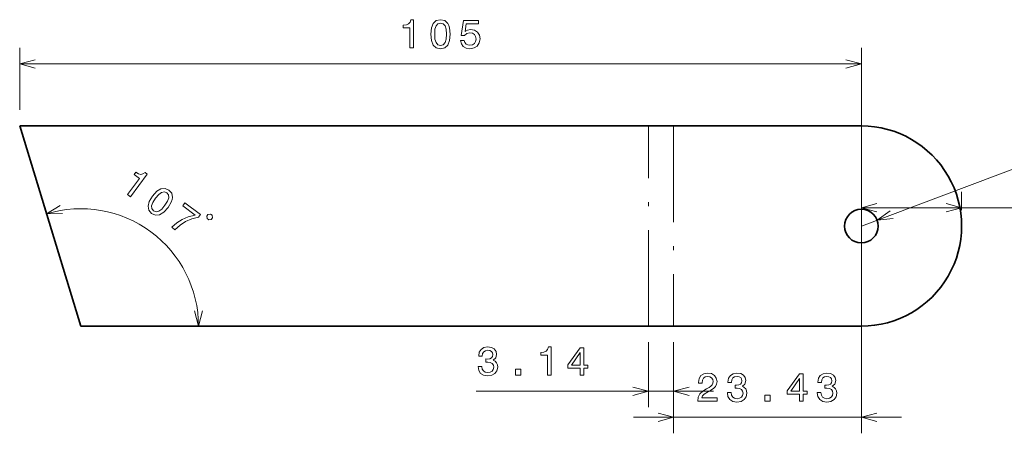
# Model space of a CAD drawing. Extents: x 0 to 527, y 0 to 210.
# Tile 5 of 8: x 107 to 230, y 77 to 128. Entities that reach past the tile are written whole.
import ezdxf

# ---------------------------------------------------------------- set-up
doc = ezdxf.new("R2010")
doc.units = 0
doc.linetypes.add('DASHDOT', pattern=[18.5, 12, -3, 0.5, -3])

msp = doc.modelspace()

# ---------------------------------------------------------------- linework, layer by layer
at = {"color": 7, "lineweight": 13, "ltscale": 0.193552}
msp.add_line((106.68631, 117.180847), (106.68631, 124.922928), dxfattribs=at)
at = {"color": 7, "lineweight": 13}
for p, q in [((211.68631, 104.680847), (211.68631, 124.922928)), ((106.68631, 122.922928), (211.68631, 122.922928)), ((211.68631, 102.680847), (248.289658, 116.449036)), ((211.68631, 104.965706), (261.704346, 104.965706)), ((211.68631, 100.680847), (211.68631, 76.809402)), ((163.620667, 82.066719), (193.257416, 82.066719)), ((183.257416, 78.809402), (216.686295, 78.809402))]:
    msp.add_line(p, q, dxfattribs=at)
at = {"color": 7, "lineweight": 35}
for p, q in [((106.68631, 115.180847), (114.329559, 90.180847)), ((106.68631, 115.180847), (185.115173, 115.180847)), ((188.257416, 115.180847), (211.68631, 115.180847)), ((185.115173, 90.180847), (114.329559, 90.180847)), ((211.68631, 90.180847), (188.257416, 90.180847))]:
    msp.add_line(p, q, dxfattribs=at)
at = {"color": 7, "lineweight": 35, "ltscale": 0.078556}
for p, q in [((185.115173, 115.180847), (188.257416, 115.180847)), ((188.257416, 90.180847), (185.115173, 90.180847))]:
    msp.add_line(p, q, dxfattribs=at)
at = {"color": 7, "linetype": 'DASHDOT', "lineweight": 13}
for p, q in [((185.115173, 90.180847), (185.115173, 115.180847)), ((188.257416, 115.180847), (188.257416, 90.180847))]:
    msp.add_line(p, q, dxfattribs=at)
at = {"color": 7, "lineweight": 13, "ltscale": 0.369621}
msp.add_line((211.68631, 92.180847), (211.68631, 106.965706), dxfattribs=at)
at = {"color": 7, "lineweight": 13, "ltscale": 0.057121}
msp.add_line((224.186295, 104.680847), (224.186295, 106.965706), dxfattribs=at)
at = {"color": 7, "lineweight": 13, "ltscale": 0.202853}
for p, q in [((185.115173, 88.180847), (185.115173, 80.066719)), ((188.257416, 88.180847), (188.257416, 80.066719))]:
    msp.add_line(p, q, dxfattribs=at)
at = {"color": 7, "lineweight": 13, "ltscale": 0.284286}
msp.add_line((188.257416, 88.180847), (188.257416, 76.809402), dxfattribs=at)
at = {"color": 7, "lineweight": 13}
for points in [[(155.359528, 124.922928), (155.818451, 124.922928), (155.818451, 128.448135), (155.475494, 128.448135), (155.384735, 128.140503), (155.203186, 127.933731), (154.925812, 127.812698), (154.542511, 127.772346), (154.542511, 127.414276), (155.359528, 127.414276)], [(157.970886, 126.632584), (158.046539, 125.84079), (158.283569, 125.275948), (158.661835, 124.933014), (159.18631, 124.82206), (159.70578, 124.933014), (160.084015, 125.275948), (160.31601, 125.84079), (160.396698, 126.632584), (160.31601, 127.419327), (160.220184, 127.732002), (160.084015, 127.989212), (159.70578, 128.332153), (159.18631, 128.448135), (158.661835, 128.332153), (158.283569, 127.984161), (158.046539, 127.419327)], [(158.455048, 126.632584), (158.495392, 127.242813), (158.62146, 127.681564), (158.848419, 127.938774), (159.18631, 128.029556), (159.519165, 127.938774), (159.746124, 127.681564), (159.872192, 127.242813), (159.912537, 126.632584), (159.872192, 126.017303), (159.746124, 125.578545), (159.519165, 125.321335), (159.18631, 125.235603), (158.848419, 125.321335), (158.62146, 125.578545), (158.495392, 126.017303)], [(161.671631, 125.835747), (161.782562, 125.422203), (162.029694, 125.099442), (162.392792, 124.897705), (162.856781, 124.82206), (163.36615, 124.912842), (163.764557, 125.159958), (164.016724, 125.553329), (164.112549, 126.057648), (164.026794, 126.526672), (163.784729, 126.894821), (163.406494, 127.131859), (162.917297, 127.21759), (162.539063, 127.157074), (162.246552, 126.990646), (162.387756, 127.933731), (163.920898, 127.933731), (163.920898, 128.347275), (162.049866, 128.347275), (161.772491, 126.491364), (162.175934, 126.491364), (162.468445, 126.728401), (162.841644, 126.814133), (163.164429, 126.758659), (163.41153, 126.597275), (163.567871, 126.350159), (163.623352, 126.032433), (163.567871, 125.714706), (163.406494, 125.46759), (163.159363, 125.311249), (162.841644, 125.255775), (162.574371, 125.291077), (162.367584, 125.407074), (162.216278, 125.588631), (162.140625, 125.835747)], [(120.132813, 106.614525), (120.50174, 106.341537), (122.598633, 109.175308), (122.322937, 109.379295), (122.066986, 109.185997), (121.798035, 109.127777), (121.503082, 109.195465), (121.17099, 109.391022), (120.957977, 109.103188), (121.614746, 108.617218)], [(123.248962, 106.435532), (122.838776, 105.754051), (122.693359, 105.159004), (122.793427, 104.65834), (123.149048, 104.257172), (123.632599, 104.037376), (124.140625, 104.088066), (124.663116, 104.404129), (125.198944, 104.992615), (125.602051, 105.673035), (125.711029, 105.981384), (125.754547, 106.269135), (125.65448, 106.769798), (125.305908, 107.17202), (124.815308, 107.390762), (124.30426, 107.336021), (123.77774, 107.022964)], [(123.638153, 106.147545), (124.033539, 106.614082), (124.395874, 106.891792), (124.731323, 106.963554), (125.056915, 106.835541), (125.270508, 106.564575), (125.299927, 106.222832), (125.140289, 105.795135), (124.809753, 105.280594), (124.411346, 104.810005), (124.049011, 104.532295), (123.713593, 104.460533), (123.39502, 104.5896), (123.174408, 104.859512), (123.144958, 105.201256), (123.304596, 105.628952)], [(125.648743, 102.532959), (126.058228, 102.229973), (126.686981, 102.799896), (127.384064, 103.250229), (128.145477, 103.583969), (128.981232, 103.806229), (129.230225, 104.142715), (127.300507, 105.570633), (127.027527, 105.201714), (128.568054, 104.061775), (127.717133, 103.844467), (126.957672, 103.521835), (126.272552, 103.087715)], [(130.077087, 103.610161), (130.264648, 103.471367), (130.591003, 103.520142), (130.729797, 103.70771), (130.68103, 104.034065), (130.493469, 104.172859), (130.167084, 104.124084), (130.02832, 103.936516)], [(163.867828, 85.166138), (163.867828, 85.130836), (163.948517, 84.64669), (164.185547, 84.283577), (164.558746, 84.05159), (165.052979, 83.965851), (165.577484, 84.05159), (165.970856, 84.273491), (166.222992, 84.626511), (166.313782, 85.080406), (166.273438, 85.377953), (166.162476, 85.620033), (165.980927, 85.806633), (165.738861, 85.942795), (166.06665, 86.215134), (166.182648, 86.648849), (166.106995, 87.042221), (165.890137, 87.339767), (165.537109, 87.526367), (165.052979, 87.591934), (164.599091, 87.511238), (164.251099, 87.289337), (164.02417, 86.93631), (163.948517, 86.467293), (163.948517, 86.431992), (164.397339, 86.431992), (164.437714, 86.754753), (164.568817, 86.986748), (164.78064, 87.127953), (165.078186, 87.178391), (165.340424, 87.138039), (165.532074, 87.032135), (165.648071, 86.860664), (165.693451, 86.628677), (165.648071, 86.381561), (165.527039, 86.215134), (165.315216, 86.114265), (165.027771, 86.084007), (164.831085, 86.08905), (164.831085, 85.690636), (165.078186, 85.700722), (165.395905, 85.655334), (165.632935, 85.534294), (165.77417, 85.337608), (165.824585, 85.080406), (165.769104, 84.787895), (165.622864, 84.571037), (165.390869, 84.434875), (165.083221, 84.389481), (164.765503, 84.439911), (164.533508, 84.591209), (164.387268, 84.83329), (164.331787, 85.166138)], [(172.519989, 84.066719), (172.978912, 84.066719), (172.978912, 87.591934), (172.635956, 87.591934), (172.545197, 87.284294), (172.363647, 87.077522), (172.086273, 86.956482), (171.702972, 86.916138), (171.702972, 86.558067), (172.519989, 86.558067)], [(176.624146, 84.066719), (177.078033, 84.066719), (177.078033, 84.934151), (177.577332, 84.934151), (177.577332, 85.337608), (177.078033, 85.337608), (177.078033, 87.491066), (176.61911, 87.491066), (175.085968, 85.377953), (175.085968, 84.934151), (176.624146, 84.934151)], [(175.509613, 85.337608), (176.624146, 86.906052), (176.624146, 85.337608)], [(168.526764, 84.066719), (169.222717, 84.066719), (169.222717, 84.818161), (168.526764, 84.818161)], [(191.269287, 80.809402), (193.674896, 80.809402), (193.674896, 81.243118), (191.77359, 81.243118), (191.879517, 81.480156), (192.061066, 81.676842), (192.62085, 82.034904), (192.918396, 82.186203), (193.251251, 82.403061), (193.488281, 82.655228), (193.624451, 82.952774), (193.674896, 83.290672), (193.589172, 83.714302), (193.352142, 84.047157), (192.989014, 84.258972), (192.519989, 84.334618), (192.035858, 84.248886), (191.667694, 84.011856), (191.430664, 83.633614), (191.349976, 83.134331), (191.349976, 83.063728), (191.808899, 83.063728), (191.808899, 83.104073), (191.854279, 83.447014), (191.990448, 83.699173), (192.207306, 83.860558), (192.494781, 83.916031), (192.787292, 83.865601), (193.00415, 83.739517), (193.145355, 83.542831), (193.195801, 83.295715), (193.160492, 83.063728), (193.064667, 82.867043), (192.90329, 82.695572), (192.681366, 82.544273), (192.38382, 82.382889), (191.889587, 82.070213), (191.541595, 81.737358), (191.334839, 81.3339), (191.269287, 80.824532)], [(194.964966, 81.908829), (194.964966, 81.873528), (195.045654, 81.389374), (195.282684, 81.02626), (195.655884, 80.794273), (196.150116, 80.708542), (196.674622, 80.794273), (197.067993, 81.016174), (197.320129, 81.369202), (197.410919, 81.82309), (197.370575, 82.120644), (197.259613, 82.362717), (197.078064, 82.549316), (196.835999, 82.685486), (197.163788, 82.957817), (197.279785, 83.391533), (197.204132, 83.784904), (196.987274, 84.082458), (196.634247, 84.269058), (196.150116, 84.334618), (195.696228, 84.253929), (195.348236, 84.032028), (195.121307, 83.679001), (195.045654, 83.209976), (195.045654, 83.174675), (195.494476, 83.174675), (195.534851, 83.497444), (195.665955, 83.729431), (195.877777, 83.870644), (196.175323, 83.921074), (196.437561, 83.88073), (196.629211, 83.774818), (196.745209, 83.603348), (196.790588, 83.371361), (196.745209, 83.124245), (196.624176, 82.957817), (196.412354, 82.856956), (196.124908, 82.826691), (195.928223, 82.831741), (195.928223, 82.433319), (196.175323, 82.443405), (196.493042, 82.398018), (196.730072, 82.276985), (196.871307, 82.080299), (196.921722, 81.82309), (196.866241, 81.530586), (196.720001, 81.313728), (196.488007, 81.177559), (196.180359, 81.132172), (195.86264, 81.182602), (195.630646, 81.3339), (195.484406, 81.575974), (195.428925, 81.908829)], [(203.98526, 80.809402), (204.439148, 80.809402), (204.439148, 81.676842), (204.938446, 81.676842), (204.938446, 82.080299), (204.439148, 82.080299), (204.439148, 84.233757), (203.980225, 84.233757), (202.447083, 82.120644), (202.447083, 81.676842), (203.98526, 81.676842)], [(202.870728, 82.080299), (203.98526, 83.648743), (203.98526, 82.080299)], [(206.173035, 81.908829), (206.173035, 81.873528), (206.253723, 81.389374), (206.490753, 81.02626), (206.863953, 80.794273), (207.358185, 80.708542), (207.88269, 80.794273), (208.276062, 81.016174), (208.528198, 81.369202), (208.618988, 81.82309), (208.578644, 82.120644), (208.467682, 82.362717), (208.286133, 82.549316), (208.044067, 82.685486), (208.371857, 82.957817), (208.487854, 83.391533), (208.412201, 83.784904), (208.195343, 84.082458), (207.842316, 84.269058), (207.358185, 84.334618), (206.904297, 84.253929), (206.556305, 84.032028), (206.329376, 83.679001), (206.253723, 83.209976), (206.253723, 83.174675), (206.702545, 83.174675), (206.74292, 83.497444), (206.874023, 83.729431), (207.085846, 83.870644), (207.383392, 83.921074), (207.64563, 83.88073), (207.83728, 83.774818), (207.953278, 83.603348), (207.998657, 83.371361), (207.953278, 83.124245), (207.832245, 82.957817), (207.620422, 82.856956), (207.332977, 82.826691), (207.136292, 82.831741), (207.136292, 82.433319), (207.383392, 82.443405), (207.701111, 82.398018), (207.938141, 82.276985), (208.079376, 82.080299), (208.129791, 81.82309), (208.07431, 81.530586), (207.92807, 81.313728), (207.696075, 81.177559), (207.388428, 81.132172), (207.070709, 81.182602), (206.838715, 81.3339), (206.692474, 81.575974), (206.636993, 81.908829)], [(199.623901, 80.809402), (200.319855, 80.809402), (200.319855, 81.560844), (199.623901, 81.560844)]]:
    msp.add_lwpolyline(points, close=True, dxfattribs=at)
for points in [[(108.618134, 123.440567), (106.68631, 122.922928), (108.618134, 122.405289)], [(209.754456, 122.405289), (211.68631, 122.922928), (209.754456, 123.440567)], [(111.738831, 105.262253), (110.042725, 104.202408), (112.041534, 104.272209)], [(213.618134, 105.483337), (211.68631, 104.965706), (213.618134, 104.448067)], [(215.277771, 104.584808), (213.651855, 103.420181), (215.642258, 103.615814)], [(222.25444, 104.448067), (224.186295, 104.965706), (222.25444, 105.483337)], [(128.474152, 92.112694), (128.991791, 90.180847), (129.50943, 92.112694)], [(183.183319, 81.54908), (185.115173, 82.066719), (183.183319, 82.584351)], [(190.18927, 82.584351), (188.257416, 82.066719), (190.18927, 81.54908)], [(186.325592, 78.291763), (188.257416, 78.809402), (186.325592, 79.327042)], [(213.618134, 79.327042), (211.68631, 78.809402), (213.618134, 78.291763)]]:
    msp.add_lwpolyline(points, dxfattribs=at)
at = {"color": 7, "lineweight": 35}
msp.add_circle((211.68631, 102.680847), 2.1, dxfattribs=at)
msp.add_arc((211.68631, 102.680847), 12.5, 269.999997, 90.000003, dxfattribs=at)
at = {"color": 7, "lineweight": 13}
msp.add_arc((114.329559, 90.180847), 14.662238, 0, 107.000002, dxfattribs=at)

doc.saveas('drawing.dxf')
